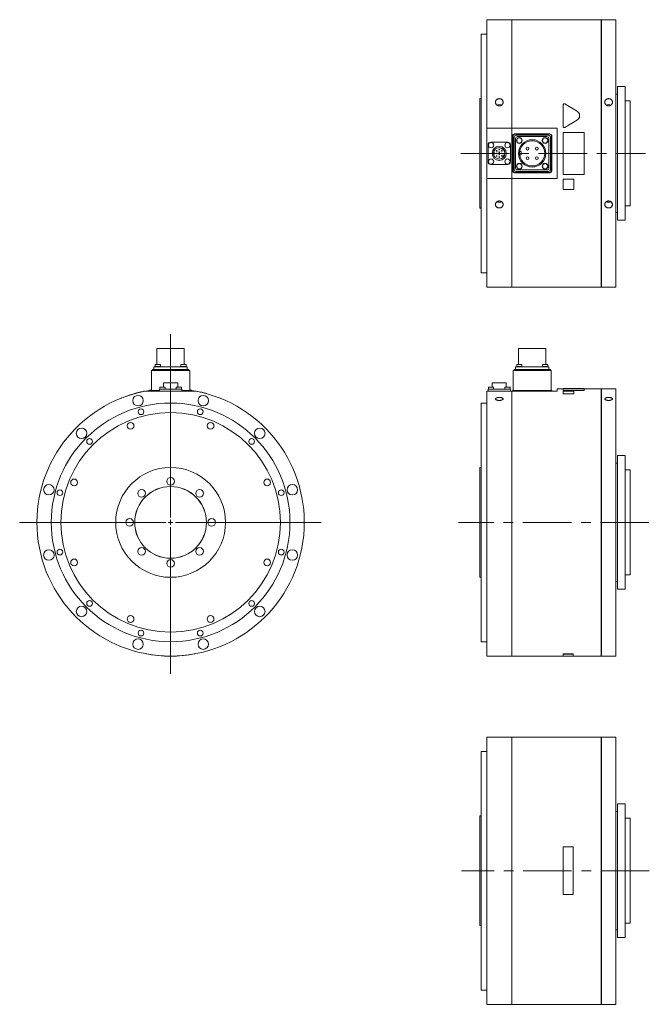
# Model space of a CAD drawing. Header units: millimetres. Extents: x 120 to 1526, y 61 to 1101.
# Tile 1 of 4: x 120 to 780, y 61 to 1092. Entities that reach past the tile are written whole.
import ezdxf

# ---------------------------------------------------------------- set-up
doc = ezdxf.new("R2010")
doc.units = ezdxf.units.MM
doc.header["$LTSCALE"] = 4
doc.linetypes.add('CENTERX2', pattern=[20.32, 12.7, -2.54, 2.54, -2.54])

# ---------------------------------------------------------------- blocks, each defined once
blk = doc.blocks.new('SW_CENTERMARKSYMBOL_3')
at = {"color": 0, "linetype": 'Continuous', "lineweight": 0}
for p, q in [((0, 5), (0, 118.4)), ((-5, 0), (-118.4, 0)), ((0, 0), (-2.5, 0)), ((0, 0), (0, 2.5)), ((0, 0), (0, -2.5)), ((0, 0), (2.5, 0)), ((5, 0), (118.4, 0)), ((0, -5), (0, -118.4))]:
    blk.add_line(p, q, dxfattribs=at)
blk = doc.blocks.new('SW_CENTERMARKSYMBOL_4')
at = {"color": 6, "linetype": 'Continuous', "lineweight": 0}
for p, q in [((0, 5), (0, 197.2)), ((-5, 0), (-158.1, 0)), ((0, 0), (-2.5, 0)), ((0, 0), (0, 2.5)), ((0, 0), (0, -2.5)), ((0, 0), (2.5, 0)), ((5, 0), (157.7, 0)), ((0, -5), (0, -158.5))]:
    blk.add_line(p, q, dxfattribs=at)

msp = doc.modelspace()

# ---------------------------------------------------------------- linework, layer by layer
at = {"color": 7, "linetype": 'Continuous', "lineweight": 15}
for p, q in [((635.5, 1092.3), (609.5, 1092.3)), ((609.5, 1092.3), (609.5, 978.7)), ((635.5, 1092.3), (635.5, 978.7)), ((635.6, 1091.3), (635.5, 1091.3)), ((729.4, 1092.3), (635.6, 1092.3)), ((635.6, 978.7), (635.6, 1092.3)), ((729.4, 1092.3), (729.4, 812.3)), ((729.5, 1091.3), (729.4, 1091.3)), ((744.5, 1092.3), (729.5, 1092.3)), ((729.5, 812.3), (729.5, 1092.3)), ((744.5, 1092.3), (744.5, 812.3)), ((609.5, 1077.3), (603.5, 1077.3)), ((603.5, 1077.3), (603.5, 827.3)), ((754.5, 1022.3), (746.5, 1022.3)), ((746.5, 1022.3), (746.5, 882.3)), ((754.5, 1022.3), (754.5, 882.3)), ((746.5, 1014.3), (744.5, 1014.3)), ((603.5, 1009.8), (602, 1009.8)), ((602, 1009.8), (602, 894.8)), ((689.5, 980.5), (689.5, 1003.1)), ((759.5, 1007.3), (754.5, 1007.3)), ((759.5, 1007.3), (759.5, 897.3)), ((689.5, 980.5), (689.5, 980.5)), ((635.5, 978.7), (609.5, 978.7)), ((609.5, 978.7), (609.5, 926)), ((635.5, 978.7), (635.5, 926)), ((635.6, 978.6), (635.5, 978.6)), ((683, 978.7), (635.6, 978.7)), ((635.6, 926), (635.6, 978.7)), ((636.5, 970.9), (636.5, 933.7)), ((637, 970.4), (637, 934.2)), ((638, 969.4), (638, 935.2)), ((675.6, 972.8), (638.4, 972.8)), ((675.1, 972.3), (638.9, 972.3)), ((674.1, 971.3), (639.9, 971.3)), ((672.6, 969.8), (641.4, 969.8)), ((676, 935.2), (676, 969.4)), ((677, 934.2), (677, 970.4)), ((677.5, 933.7), (677.5, 970.9)), ((683, 926), (683, 978.7)), ((689.5, 974.3), (711.5, 974.3)), ((689.5, 930.3), (689.5, 974.3)), ((711.5, 974.3), (711.5, 930.3)), ((610.8, 961.2), (610.8, 943.4)), ((631.4, 964), (613.6, 964)), ((634.2, 943.4), (634.2, 961.2)), ((639.6, 967.9), (639.6, 936.7)), ((674.5, 936.7), (674.5, 967.9)), ((616.6, 953.5), (617.3, 953.5)), ((616.6, 951.1), (617.3, 951.1)), ((617.3, 951.1), (617.3, 953.5)), ((624.4, 958), (624.1, 957.4)), ((624.1, 957.4), (626.1, 956.2)), ((626.1, 956.2), (626.5, 956.8)), ((626.4, 948.7), (627.6, 950.7)), ((627.6, 950.7), (628.2, 950.4)), ((645.5, 954.1), (643.9, 954.1)), ((643.9, 950.6), (645.5, 950.6)), ((645.5, 950.6), (645.5, 954.1)), ((613.6, 940.6), (631.4, 940.6)), ((627, 948.4), (626.4, 948.7)), ((638.4, 931.8), (675.6, 931.8)), ((638.9, 932.3), (675.1, 932.3)), ((639.9, 933.3), (674.1, 933.3)), ((641.4, 934.9), (672.6, 934.9)), ((711.5, 930.3), (689.5, 930.3)), ((609.5, 926), (609.5, 812.3)), ((609.5, 926), (635.5, 926)), ((635.5, 926.1), (635.6, 926.1)), ((635.5, 926), (635.5, 812.3)), ((635.6, 812.3), (635.6, 926)), ((635.6, 926), (683, 926)), ((689.5, 925.3), (700.5, 925.3)), ((689.5, 925.3), (700.5, 925.3)), ((689.5, 914.3), (689.5, 925.3)), ((689.5, 925.3), (689.5, 925.3)), ((700.5, 925.3), (700.5, 914.3)), ((700.5, 925.3), (700.5, 925.3)), ((700.5, 914.3), (689.5, 914.3)), ((754.5, 897.3), (759.5, 897.3)), ((602, 894.8), (603.5, 894.8)), ((744.5, 890.3), (746.5, 890.3)), ((746.5, 882.3), (754.5, 882.3)), ((603.5, 827.3), (609.5, 827.3)), ((609.5, 812.3), (635.5, 812.3)), ((635.5, 813.3), (635.6, 813.3)), ((635.6, 812.3), (729.4, 812.3)), ((729.4, 813.3), (729.5, 813.3)), ((729.5, 812.3), (744.5, 812.3)), ((264, 747.8), (264, 731.1)), ((264, 747.8), (292.6, 747.8)), ((292.6, 731.1), (292.6, 747.8)), ((642.7, 747.8), (642.7, 731.1)), ((642.7, 747.8), (671.3, 747.8)), ((671.3, 731.1), (671.3, 747.8)), ((258.3, 703.8), (258.3, 725)), ((258.3, 725), (260.2, 725)), ((259.3, 725), (259.3, 726)), ((259.3, 726), (261.2, 726)), ((260.2, 725), (296.5, 725)), ((260.9, 726), (260.9, 728.7)), ((260.9, 728.7), (262.8, 728.7)), ((261.2, 726), (295.5, 726)), ((261.8, 729.1), (261.8, 728.7)), ((261.8, 729.1), (267.8, 729.1)), ((262.1, 731.1), (262.1, 729.1)), ((262.1, 731.1), (267.6, 731.1)), ((262.8, 728.7), (293.9, 728.7)), ((267.6, 729.1), (267.6, 731.1)), ((267.8, 728.7), (267.8, 729.1)), ((288.8, 729.1), (288.8, 728.7)), ((288.8, 729.1), (294.8, 729.1)), ((289.1, 731.1), (289.1, 729.1)), ((289.1, 731.1), (294.6, 731.1)), ((293.9, 728.7), (295.8, 728.7)), ((294.6, 729.1), (294.6, 731.1)), ((294.8, 728.7), (294.8, 729.1)), ((295.5, 726), (297.3, 726)), ((295.8, 728.7), (295.8, 726)), ((296.5, 725), (298.3, 725)), ((297.3, 726), (297.3, 725)), ((298.3, 725), (298.3, 703.8)), ((637, 703.8), (637, 725)), ((637, 725), (638.9, 725)), ((638, 725), (638, 726)), ((638, 726), (639.9, 726)), ((638.9, 725), (675.1, 725)), ((639.6, 726), (639.6, 728.7)), ((639.6, 728.7), (641.4, 728.7)), ((639.9, 726), (674.1, 726)), ((640.5, 729.1), (640.5, 728.7)), ((640.5, 729.1), (646.5, 729.1)), ((640.8, 731.1), (640.8, 729.1)), ((640.8, 731.1), (646.3, 731.1)), ((641.4, 728.7), (672.6, 728.7)), ((646.3, 729.1), (646.3, 731.1)), ((646.5, 728.7), (646.5, 729.1)), ((667.5, 729.1), (667.5, 728.7)), ((667.5, 729.1), (673.5, 729.1)), ((667.8, 731.1), (667.8, 729.1)), ((667.8, 731.1), (673.3, 731.1)), ((672.6, 728.7), (674.5, 728.7)), ((673.3, 729.1), (673.3, 731.1)), ((673.5, 728.7), (673.5, 729.1)), ((674.1, 726), (676, 726)), ((674.5, 728.7), (674.5, 726)), ((675.1, 725), (677, 725)), ((676, 726), (676, 725)), ((677, 725), (677, 703.8)), ((270.9, 711.8), (270.9, 707.3)), ((270.9, 711.8), (285.7, 711.8)), ((285.7, 707.3), (285.7, 711.8)), ((615.1, 711.8), (615.1, 707.3)), ((615.1, 711.8), (629.9, 711.8)), ((629.9, 707.3), (629.9, 711.8)), ((258.3, 704.4), (252, 703.3)), ((252, 703.3), (304.7, 703.3)), ((258.3, 704.5), (256.3, 704.2)), ((256.3, 704.1), (256.3, 704.2)), ((257.8, 703.3), (257.8, 703.8)), ((257.8, 703.8), (259.7, 703.8)), ((259.7, 703.8), (266.6, 703.8)), ((266.6, 703.3), (266.6, 705.3)), ((266.6, 705.3), (269.4, 705.3)), ((267, 707.3), (267, 705.3)), ((267, 707.3), (272.5, 707.3)), ((269.4, 705.3), (287.2, 705.3)), ((272.5, 705.3), (272.5, 707.3)), ((284.2, 707.3), (284.2, 705.3)), ((284.2, 707.3), (289.7, 707.3)), ((287.2, 705.3), (290, 705.3)), ((289.7, 705.3), (289.7, 707.3)), ((290, 705.3), (290, 703.3)), ((290, 703.8), (297, 703.8)), ((297, 703.8), (298.8, 703.8)), ((300.3, 704.2), (298.3, 704.5)), ((304.7, 703.3), (298.3, 704.4)), ((298.8, 703.8), (298.8, 703.3)), ((300.3, 704.1), (300.3, 704.2)), ((305.3, 703.2), (305.4, 703.3)), ((609.5, 703.3), (609.5, 425.8)), ((609.5, 703.3), (635.5, 703.3)), ((610.8, 703.3), (610.8, 705.3)), ((610.8, 705.3), (613.6, 705.3)), ((611.1, 707.3), (611.1, 705.3)), ((611.1, 707.3), (616.6, 707.3)), ((613.6, 705.3), (631.4, 705.3)), ((616.6, 705.3), (616.6, 707.3)), ((628.4, 707.3), (628.4, 705.3)), ((628.4, 707.3), (633.9, 707.3)), ((631.4, 705.3), (634.2, 705.3)), ((633.9, 705.3), (633.9, 707.3)), ((634.2, 705.3), (634.2, 703.3)), ((635.5, 703.3), (635.5, 425.8)), ((635.5, 702.3), (635.6, 702.3)), ((635.6, 703.3), (683, 703.3)), ((635.6, 425.8), (635.6, 703.3)), ((636.5, 703.3), (636.5, 703.8)), ((636.5, 703.8), (638.4, 703.8)), ((638.4, 703.8), (675.6, 703.8)), ((675.6, 703.8), (677.5, 703.8)), ((677.5, 703.8), (677.5, 703.3)), ((689.5, 705.8), (683, 705.8)), ((683, 703.3), (683, 705.8)), ((711.5, 705.9), (689.5, 705.9)), ((689.5, 704.2), (689.5, 705.9)), ((711.5, 704.2), (689.5, 704.2)), ((689.5, 704.1), (689.5, 704.2)), ((711.5, 704.1), (689.5, 704.1)), ((689.5, 703.3), (700.5, 703.3)), ((689.5, 700.6), (689.5, 703.3)), ((700.5, 703.3), (700.5, 700.6)), ((711.5, 705.9), (711.5, 704.2)), ((729.4, 705.8), (711.5, 705.8)), ((711.5, 704.1), (711.5, 704.2)), ((729.4, 705.8), (729.4, 425.8)), ((729.5, 704.8), (729.4, 704.8)), ((744.5, 705.8), (729.5, 705.8)), ((729.5, 565.8), (729.5, 705.8)), ((744.5, 705.8), (744.5, 425.8)), ((316.3, 700.5), (316.4, 700.6)), ((700.5, 700.6), (689.5, 700.6)), ((689.5, 700.5), (689.5, 700.6)), ((700.5, 700.5), (689.5, 700.5)), ((700.5, 700.5), (700.5, 700.6)), ((609.5, 690.8), (603.5, 690.8)), ((603.5, 690.8), (603.5, 440.8)), ((754.5, 635.8), (746.5, 635.8)), ((746.5, 635.8), (746.5, 495.8)), ((754.5, 635.8), (754.5, 495.8)), ((603.5, 623.3), (602, 623.3)), ((602, 623.3), (602, 508.3)), ((746.5, 627.8), (744.5, 627.8)), ((759.5, 620.8), (754.5, 620.8)), ((759.5, 620.8), (759.5, 510.8)), ((729.5, 425.8), (729.5, 565.8)), ((602, 508.3), (603.5, 508.3)), ((754.5, 510.8), (759.5, 510.8)), ((744.5, 503.8), (746.5, 503.8)), ((746.5, 495.8), (754.5, 495.8)), ((603.5, 440.8), (609.5, 440.8)), ((253.3, 428), (253.3, 427.9)), ((303.3, 428), (303.4, 427.9)), ((609.5, 425.8), (635.5, 425.8)), ((635.5, 426.8), (635.6, 426.8)), ((635.6, 425.8), (689.5, 425.8)), ((700, 428), (689.5, 428)), ((689.5, 428), (689.5, 427.9)), ((700, 427.9), (689.5, 427.9)), ((689.5, 427.9), (689.5, 425.7)), ((689.5, 425.7), (700, 425.7)), ((700, 428), (700, 427.9)), ((700, 425.7), (700, 427.9)), ((700, 425.8), (729.4, 425.8)), ((729.4, 426.8), (729.5, 426.8)), ((729.5, 425.8), (744.5, 425.8)), ((635.5, 341), (609.5, 341)), ((609.5, 341), (609.5, 61)), ((635.5, 341), (635.5, 61)), ((729.4, 341), (635.6, 341)), ((635.6, 61), (635.6, 341)), ((729.4, 341), (729.4, 61)), ((744.5, 341), (729.5, 341)), ((729.5, 61), (729.5, 341)), ((744.5, 341), (744.5, 61)), ((635.6, 340), (635.5, 340)), ((729.5, 340), (729.4, 340)), ((609.5, 326), (603.5, 326)), ((603.5, 326), (603.5, 76)), ((754.5, 271), (746.5, 271)), ((746.5, 271), (746.5, 131)), ((754.5, 271), (754.5, 131)), ((603.5, 258.5), (602, 258.5)), ((602, 258.5), (602, 143.5)), ((746.5, 263), (744.5, 263)), ((759.5, 256), (754.5, 256)), ((759.5, 256), (759.5, 146)), ((700, 226.1), (689.5, 226.1)), ((689.5, 226.1), (689.5, 176)), ((700, 176), (700, 226.1)), ((689.5, 176), (700, 176)), ((754.5, 146), (759.5, 146)), ((602, 143.5), (603.5, 143.5)), ((744.5, 139), (746.5, 139)), ((746.5, 131), (754.5, 131)), ((603.5, 76), (609.5, 76)), ((635.5, 62), (635.6, 62)), ((729.4, 62), (729.5, 62)), ((609.5, 61), (635.5, 61)), ((635.6, 61), (729.4, 61)), ((729.5, 61), (744.5, 61))]:
    msp.add_line(p, q, dxfattribs=at)
at = {"color": 6, "linetype": 'CENTERX2', "lineweight": 0}
for p, q in [((582.4, 952.3), (775.6, 952.3)), ((779.3, 565.8), (579.7, 565.8)), ((779.6, 201), (583.1, 201))]:
    msp.add_line(p, q, dxfattribs=at)
at = {"color": 7, "linetype": 'Continuous', "lineweight": 15, "flags": 128}
for points in [[(691.3, 1004.2), (695.6, 1001.5), (699.9, 998.9), (704.3, 996.2)], [(704.3, 987.5), (700, 984.8), (695.7, 982.2), (691.3, 979.5)], [(704.3, 987.5), (700, 984.8), (695.7, 982.2), (691.3, 979.5)]]:
    msp.add_lwpolyline(points, dxfattribs=at)
at = {"color": 7, "linetype": 'Continuous', "lineweight": 15}
for centre, radius in [((613.9, 960.9), 2.75), ((622.5, 952.3), 7.4), ((631.1, 960.9), 2.75), ((643.5, 965.8), 3), ((643.5, 965.8), 2.75), ((657, 952.3), 14.3), ((657, 952.3), 13.2), ((670.5, 965.8), 3), ((670.5, 965.8), 2.75), ((622.5, 952.3), 6), ((619.8, 955), 0.375), ((619.8, 952.3), 0.375), ((619.8, 949.6), 0.375), ((622.5, 956.3), 0.375), ((622.5, 953.6), 0.375), ((622.5, 951), 0.375), ((625.2, 955), 0.375), ((625.2, 952.3), 0.375), ((625.2, 949.6), 0.375), ((652.1, 957.3), 1.5), ((652.1, 947.3), 1.5), ((661.9, 957.3), 1.5), ((661.9, 947.3), 1.5), ((613.9, 943.7), 2.75), ((622.5, 948.3), 0.375), ((631.1, 943.7), 2.75), ((643.5, 938.8), 3), ((643.5, 938.8), 2.75), ((670.5, 938.8), 3), ((670.5, 938.8), 2.75), ((244.2, 693.3), 5.5), ((312.5, 693.3), 5.5), ((278.3, 565.8), 125), ((278.3, 565.8), 115), ((247.3, 681.7), 3), ((309.4, 681.7), 3), ((236.4, 667), 3.5), ((320.2, 667), 3.5), ((185, 659.1), 5.5), ((371.7, 659.1), 5.5), ((193.5, 650.6), 3), ((363.2, 650.6), 3), ((278.3, 565.8), 57.5), ((177.2, 607.7), 3.5), ((278.3, 608.8), 4), ((379.5, 607.7), 3.5), ((150.8, 600), 5.5), ((162.4, 596.9), 3), ((278.3, 565.8), 37.6), ((278.3, 565.8), 37.5), ((247.9, 596.2), 4), ((308.7, 596.2), 4), ((394.2, 596.9), 3), ((405.8, 600), 5.5), ((235.3, 565.8), 4), ((321.3, 565.8), 4), ((150.8, 531.6), 5.5), ((162.4, 534.7), 3), ((247.9, 535.4), 4), ((308.7, 535.4), 4), ((394.2, 534.7), 3), ((405.8, 531.6), 5.5), ((177.2, 523.9), 3.5), ((278.3, 522.8), 4), ((379.5, 523.9), 3.5), ((185, 472.5), 5.5), ((193.5, 480.9), 3), ((363.2, 480.9), 3), ((371.7, 472.5), 5.5), ((236.4, 464.6), 3.5), ((320.2, 464.6), 3.5), ((244.2, 438.3), 5.5), ((247.3, 449.9), 3), ((309.4, 449.9), 3), ((312.5, 438.3), 5.5)]:
    msp.add_circle(centre, radius, dxfattribs=at)
for centre, radius, start, end in [((622.5, 999.2), 4.25, 58.6682, 121.0266), ((737, 999.2), 4.25, 58.6684, 121.0264), ((638.4, 970.9), 1.88, 90, 180), ((638.9, 970.4), 1.88, 90, 180), ((639.9, 969.4), 1.88, 90, 180), ((641.4, 967.9), 1.88, 90, 180), ((672.6, 967.9), 1.88, 0, 90), ((674.1, 969.4), 1.88, 0, 90), ((675.1, 970.4), 1.88, 0, 90), ((675.6, 970.9), 1.88, 0, 90), ((613.6, 961.2), 2.8, 90, 180), ((631.4, 961.2), 2.8, 0, 90), ((613.6, 943.4), 2.8, 180, 270), ((631.4, 943.4), 2.8, 270, 0), ((638.4, 933.7), 1.88, 180, 270), ((638.9, 934.2), 1.88, 180, 270), ((639.9, 935.2), 1.88, 180, 270), ((641.4, 936.7), 1.88, 180, 270), ((672.6, 936.7), 1.88, 270, 0), ((674.1, 935.2), 1.88, 270, 0), ((675.1, 934.2), 1.88, 270, 0), ((675.6, 933.7), 1.88, 270, 0), ((622.5, 905.4), 4.21, 239.1398, 270.2415), ((622.5, 905.4), 4.21, 269.7503, 301.5463), ((737, 905.4), 4.21, 239.1413, 270.2401), ((737, 905.4), 4.21, 269.7516, 301.545), ((278.3, 565.8), 140, 100.8441, 79.1559), ((278.3, 565.8), 140.1, 101.6205, 111.2758), ((278.3, 565.8), 140.1, 74.2507, 78.8804), ((278.3, 565.8), 140.1, 259.7134, 280.2866)]:
    msp.add_arc(centre, radius, start, end, dxfattribs=at)
for points, knots in [([(622.5, 1002.2), (622.3, 1002.2), (622, 1002.2), (621.5, 1002.3), (621.2, 1002.4), (620.7, 1002.5), (620.5, 1002.7), (620.1, 1002.9), (619.9, 1003.1), (619.5, 1003.4), (619.3, 1003.6), (619, 1004), (618.9, 1004.2), (618.7, 1004.7), (618.6, 1004.9), (618.5, 1005.4), (618.5, 1005.6), (618.5, 1006.1), (618.5, 1006.4), (618.6, 1006.8), (618.7, 1007.1), (618.9, 1007.5), (619, 1007.7), (619.3, 1008.1), (619.5, 1008.3), (619.9, 1008.7), (620.1, 1008.8), (620.5, 1009.1), (620.7, 1009.2), (621.2, 1009.4), (621.5, 1009.4), (622, 1009.5), (622.3, 1009.6), (622.8, 1009.6), (623, 1009.5), (623.6, 1009.4), (623.8, 1009.4), (624.3, 1009.2), (624.5, 1009.1), (625, 1008.8), (625.2, 1008.7), (625.5, 1008.3), (625.7, 1008.1), (626, 1007.7), (626.1, 1007.5), (626.3, 1007.1), (626.4, 1006.8), (626.5, 1006.4), (626.5, 1006.1), (626.5, 1005.6), (626.5, 1005.4), (626.4, 1004.9), (626.3, 1004.7), (626.1, 1004.2), (626, 1004), (625.7, 1003.6), (625.5, 1003.4), (625.2, 1003.1), (625, 1002.9), (624.5, 1002.7), (624.3, 1002.5), (623.8, 1002.4), (623.6, 1002.3), (623, 1002.2), (622.8, 1002.2), (622.5, 1002.2)], [0, 0, 0, 0, 0.03125, 0.03125, 0.0625, 0.0625, 0.09375, 0.09375, 0.125, 0.125, 0.15625, 0.15625, 0.1875, 0.1875, 0.21875, 0.21875, 0.25, 0.25, 0.28125, 0.28125, 0.3125, 0.3125, 0.34375, 0.34375, 0.375, 0.375, 0.40625, 0.40625, 0.4375, 0.4375, 0.46875, 0.46875, 0.5, 0.5, 0.53125, 0.53125, 0.5625, 0.5625, 0.59375, 0.59375, 0.625, 0.625, 0.65625, 0.65625, 0.6875, 0.6875, 0.71875, 0.71875, 0.75, 0.75, 0.78125, 0.78125, 0.8125, 0.8125, 0.84375, 0.84375, 0.875, 0.875, 0.90625, 0.90625, 0.9375, 0.9375, 0.96875, 0.96875, 1, 1, 1, 1]), ([(689.5, 1003.1), (689.5, 1003.3), (689.5, 1003.4), (689.6, 1003.5), (689.6, 1003.5), (689.6, 1003.6), (689.6, 1003.7), (689.7, 1003.8), (689.7, 1003.8), (689.8, 1003.9), (689.8, 1003.9), (689.9, 1004), (689.9, 1004.1), (690, 1004.1), (690, 1004.1), (690.1, 1004.2), (690.1, 1004.2), (690.2, 1004.2), (690.2, 1004.2), (690.3, 1004.3), (690.3, 1004.3), (690.5, 1004.3), (690.6, 1004.3), (690.9, 1004.3), (691.2, 1004.3), (691.3, 1004.2)], [0, 0, 0, 0, 0.125, 0.125, 0.1875, 0.1875, 0.25, 0.25, 0.3125, 0.3125, 0.375, 0.375, 0.4375, 0.4375, 0.46875, 0.46875, 0.5, 0.5, 0.5625, 0.5625, 0.625, 0.625, 0.75, 0.75, 1, 1, 1, 1]), ([(737, 1002.2), (736.8, 1002.2), (736.5, 1002.2), (736, 1002.3), (735.7, 1002.4), (735.2, 1002.5), (735, 1002.7), (734.6, 1002.9), (734.4, 1003.1), (734, 1003.4), (733.8, 1003.6), (733.5, 1004), (733.4, 1004.2), (733.2, 1004.7), (733.1, 1004.9), (733, 1005.4), (733, 1005.6), (733, 1006.1), (733, 1006.4), (733.1, 1006.8), (733.2, 1007.1), (733.4, 1007.5), (733.5, 1007.7), (733.8, 1008.1), (734, 1008.3), (734.4, 1008.7), (734.6, 1008.8), (735, 1009.1), (735.2, 1009.2), (735.7, 1009.4), (736, 1009.4), (736.5, 1009.5), (736.8, 1009.6), (737.3, 1009.6), (737.5, 1009.5), (738.1, 1009.4), (738.3, 1009.4), (738.8, 1009.2), (739, 1009.1), (739.5, 1008.8), (739.7, 1008.7), (740, 1008.3), (740.2, 1008.1), (740.5, 1007.7), (740.6, 1007.5), (740.8, 1007.1), (740.9, 1006.8), (741, 1006.4), (741, 1006.1), (741, 1005.6), (741, 1005.4), (740.9, 1004.9), (740.8, 1004.7), (740.6, 1004.2), (740.5, 1004), (740.2, 1003.6), (740, 1003.4), (739.7, 1003.1), (739.5, 1002.9), (739, 1002.7), (738.8, 1002.5), (738.3, 1002.4), (738.1, 1002.3), (737.5, 1002.2), (737.3, 1002.2), (737, 1002.2)], [0, 0, 0, 0, 0.03125, 0.03125, 0.0625, 0.0625, 0.09375, 0.09375, 0.125, 0.125, 0.15625, 0.15625, 0.1875, 0.1875, 0.21875, 0.21875, 0.25, 0.25, 0.28125, 0.28125, 0.3125, 0.3125, 0.34375, 0.34375, 0.375, 0.375, 0.40625, 0.40625, 0.4375, 0.4375, 0.46875, 0.46875, 0.5, 0.5, 0.53125, 0.53125, 0.5625, 0.5625, 0.59375, 0.59375, 0.625, 0.625, 0.65625, 0.65625, 0.6875, 0.6875, 0.71875, 0.71875, 0.75, 0.75, 0.78125, 0.78125, 0.8125, 0.8125, 0.84375, 0.84375, 0.875, 0.875, 0.90625, 0.90625, 0.9375, 0.9375, 0.96875, 0.96875, 1, 1, 1, 1]), ([(704.3, 996.2), (704.5, 996.1), (704.7, 995.9), (704.9, 995.7), (705, 995.7), (705.2, 995.5), (705.2, 995.4), (705.5, 995.2), (705.6, 995), (705.8, 994.8), (705.8, 994.7), (706, 994.5), (706, 994.4), (706.2, 994.1), (706.3, 993.9), (706.4, 993.6), (706.4, 993.5), (706.5, 993.3), (706.5, 993.2), (706.6, 992.9), (706.6, 992.7), (706.7, 992.3), (706.7, 992.1), (706.7, 991.6), (706.7, 991.4), (706.7, 991.1), (706.6, 991), (706.6, 990.8), (706.6, 990.7), (706.5, 990.4), (706.4, 990.2), (706.3, 989.9), (706.3, 989.8), (706.2, 989.6), (706.1, 989.5), (706, 989.2), (705.9, 989), (705.7, 988.7), (705.6, 988.7), (705.5, 988.5), (705.4, 988.4), (705, 988), (704.7, 987.7), (704.3, 987.5)], [0, 0, 0, 0, 0.0625, 0.0625, 0.09375, 0.09375, 0.125, 0.125, 0.1875, 0.1875, 0.21875, 0.21875, 0.25, 0.25, 0.3125, 0.3125, 0.34375, 0.34375, 0.375, 0.375, 0.4375, 0.4375, 0.5, 0.5, 0.5625, 0.5625, 0.59375, 0.59375, 0.625, 0.625, 0.6875, 0.6875, 0.71875, 0.71875, 0.75, 0.75, 0.8125, 0.8125, 0.84375, 0.84375, 0.875, 0.875, 1, 1, 1, 1]), ([(706.7, 991.8), (706.7, 991.8), (706.7, 991.6), (706.7, 991.4), (706.7, 991.2), (706.6, 991), (706.6, 990.8), (706.5, 990.4), (706.4, 989.9), (706.1, 989.3), (705.7, 988.8), (705.4, 988.3), (705, 988), (704.7, 987.7), (704.4, 987.6), (704.3, 987.5)], [0, 0, 0, 0, 0.04181, 0.083451, 0.12499, 0.166498, 0.208041, 0.249688, 0.375023, 0.499867, 0.62511, 0.749799, 0.833517, 0.916705, 1, 1, 1, 1]), ([(691.3, 979.5), (691.3, 979.5), (691.3, 979.4), (691.2, 979.4), (691, 979.4), (690.9, 979.3), (690.7, 979.3), (690.4, 979.3), (690.1, 979.5), (689.9, 979.6), (689.7, 979.9), (689.6, 980), (689.6, 980.2), (689.5, 980.4), (689.5, 980.5), (689.5, 980.5)], [0, 0, 0, 0, 0.04175, 0.083305, 0.125004, 0.187536, 0.250113, 0.375032, 0.499904, 0.624517, 0.749252, 0.811752, 0.874443, 0.937178, 1, 1, 1, 1]), ([(691.3, 979.5), (691.2, 979.4), (691, 979.3), (690.6, 979.3), (690.5, 979.3), (690.3, 979.4), (690.2, 979.4), (689.9, 979.6), (689.8, 979.7), (689.6, 980.1), (689.5, 980.3), (689.5, 980.5)], [0, 0, 0, 0, 0.25, 0.25, 0.375, 0.375, 0.5, 0.5, 0.75, 0.75, 1, 1, 1, 1]), ([(622.5, 895.1), (622.3, 895.1), (622, 895.1), (621.5, 895.2), (621.2, 895.2), (620.7, 895.4), (620.5, 895.5), (620.1, 895.8), (619.9, 896), (619.5, 896.3), (619.3, 896.5), (619, 896.9), (618.9, 897.1), (618.7, 897.5), (618.6, 897.8), (618.5, 898.3), (618.5, 898.5), (618.5, 899), (618.5, 899.2), (618.6, 899.7), (618.7, 899.9), (618.9, 900.4), (619, 900.6), (619.3, 901), (619.5, 901.2), (619.9, 901.5), (620.1, 901.7), (620.5, 902), (620.7, 902.1), (621.2, 902.3), (621.5, 902.3), (622, 902.4), (622.3, 902.5), (622.8, 902.5), (623, 902.4), (623.6, 902.3), (623.8, 902.3), (624.3, 902.1), (624.5, 902), (625, 901.7), (625.2, 901.5), (625.5, 901.2), (625.7, 901), (626, 900.6), (626.1, 900.4), (626.3, 899.9), (626.4, 899.7), (626.5, 899.2), (626.5, 899), (626.5, 898.5), (626.5, 898.3), (626.4, 897.8), (626.3, 897.6), (626.1, 897.1), (626, 896.9), (625.7, 896.5), (625.5, 896.3), (625.2, 896), (625, 895.8), (624.5, 895.5), (624.3, 895.4), (623.8, 895.3), (623.6, 895.2), (623, 895.1), (622.8, 895.1), (622.5, 895.1)], [0, 0, 0, 0, 0.03125, 0.03125, 0.0625, 0.0625, 0.09375, 0.09375, 0.125, 0.125, 0.15625, 0.15625, 0.1875, 0.1875, 0.21875, 0.21875, 0.25, 0.25, 0.28125, 0.28125, 0.3125, 0.3125, 0.34375, 0.34375, 0.375, 0.375, 0.40625, 0.40625, 0.4375, 0.4375, 0.46875, 0.46875, 0.5, 0.5, 0.53125, 0.53125, 0.5625, 0.5625, 0.59375, 0.59375, 0.625, 0.625, 0.65625, 0.65625, 0.6875, 0.6875, 0.71875, 0.71875, 0.75, 0.75, 0.78125, 0.78125, 0.8125, 0.8125, 0.84375, 0.84375, 0.875, 0.875, 0.90625, 0.90625, 0.9375, 0.9375, 0.96875, 0.96875, 1, 1, 1, 1]), ([(737, 895.1), (736.8, 895.1), (736.5, 895.1), (736, 895.2), (735.7, 895.2), (735.2, 895.4), (735, 895.5), (734.6, 895.8), (734.4, 896), (734, 896.3), (733.8, 896.5), (733.5, 896.9), (733.4, 897.1), (733.2, 897.5), (733.1, 897.8), (733, 898.3), (733, 898.5), (733, 899), (733, 899.2), (733.1, 899.7), (733.2, 899.9), (733.4, 900.4), (733.5, 900.6), (733.8, 901), (734, 901.2), (734.4, 901.5), (734.6, 901.7), (735, 902), (735.2, 902.1), (735.7, 902.3), (736, 902.3), (736.5, 902.4), (736.8, 902.5), (737.3, 902.5), (737.5, 902.4), (738.1, 902.3), (738.3, 902.3), (738.8, 902.1), (739, 902), (739.5, 901.7), (739.7, 901.5), (740, 901.2), (740.2, 901), (740.5, 900.6), (740.6, 900.4), (740.8, 899.9), (740.9, 899.7), (741, 899.2), (741, 899), (741, 898.5), (741, 898.3), (740.9, 897.8), (740.8, 897.6), (740.6, 897.1), (740.5, 896.9), (740.2, 896.5), (740, 896.3), (739.7, 896), (739.5, 895.8), (739, 895.5), (738.8, 895.4), (738.3, 895.3), (738.1, 895.2), (737.5, 895.1), (737.3, 895.1), (737, 895.1)], [0, 0, 0, 0, 0.03125, 0.03125, 0.0625, 0.0625, 0.09375, 0.09375, 0.125, 0.125, 0.15625, 0.15625, 0.1875, 0.1875, 0.21875, 0.21875, 0.25, 0.25, 0.28125, 0.28125, 0.3125, 0.3125, 0.34375, 0.34375, 0.375, 0.375, 0.40625, 0.40625, 0.4375, 0.4375, 0.46875, 0.46875, 0.5, 0.5, 0.53125, 0.53125, 0.5625, 0.5625, 0.59375, 0.59375, 0.625, 0.625, 0.65625, 0.65625, 0.6875, 0.6875, 0.71875, 0.71875, 0.75, 0.75, 0.78125, 0.78125, 0.8125, 0.8125, 0.84375, 0.84375, 0.875, 0.875, 0.90625, 0.90625, 0.9375, 0.9375, 0.96875, 0.96875, 1, 1, 1, 1]), ([(251.3, 703.3), (251.3, 703.3), (251.3, 703.3), (251.2, 703.2), (251, 703.2), (250.7, 703.1), (250.4, 703.1), (250.2, 703), (250.1, 703)], [0, 0, 0, 0, 0.081631, 0.26522, 0.448593, 0.631918, 0.815601, 1, 1, 1, 1]), ([(227.5, 696.3), (227.4, 696.3), (227.2, 696.2), (226.9, 696.1), (226.6, 696), (226.5, 695.9), (226.3, 695.9), (226.3, 695.9), (226.3, 695.9)], [0, 0, 0, 0, 0.181988, 0.364405, 0.546547, 0.728002, 0.910007, 1, 1, 1, 1]), ([(622.5, 693.6), (622.3, 693.6), (622, 693.6), (621.5, 693.6), (621.2, 693.6), (620.7, 693.7), (620.5, 693.8), (620.1, 693.9), (619.9, 694), (619.5, 694.1), (619.3, 694.2), (619, 694.4), (618.9, 694.4), (618.7, 694.6), (618.6, 694.7), (618.5, 694.9), (618.5, 695), (618.5, 695.2), (618.5, 695.3), (618.6, 695.5), (618.7, 695.6), (618.9, 695.8), (619, 695.9), (619.3, 696.1), (619.5, 696.1), (619.9, 696.3), (620.1, 696.3), (620.5, 696.4), (620.7, 696.5), (621.2, 696.5), (621.5, 696.6), (622, 696.6), (622.3, 696.6), (622.8, 696.6), (623, 696.6), (623.6, 696.6), (623.8, 696.5), (624.3, 696.5), (624.5, 696.4), (625, 696.3), (625.2, 696.3), (625.5, 696.1), (625.7, 696.1), (626, 695.9), (626.1, 695.8), (626.3, 695.6), (626.4, 695.5), (626.5, 695.3), (626.5, 695.2), (626.5, 695), (626.5, 694.9), (626.4, 694.7), (626.3, 694.6), (626.1, 694.4), (626, 694.4), (625.7, 694.2), (625.5, 694.1), (625.2, 694), (625, 693.9), (624.5, 693.8), (624.3, 693.7), (623.8, 693.6), (623.6, 693.6), (623, 693.6), (622.8, 693.6), (622.5, 693.6)], [0, 0, 0, 0, 0.03125, 0.03125, 0.0625, 0.0625, 0.09375, 0.09375, 0.125, 0.125, 0.15625, 0.15625, 0.1875, 0.1875, 0.21875, 0.21875, 0.25, 0.25, 0.28125, 0.28125, 0.3125, 0.3125, 0.34375, 0.34375, 0.375, 0.375, 0.40625, 0.40625, 0.4375, 0.4375, 0.46875, 0.46875, 0.5, 0.5, 0.53125, 0.53125, 0.5625, 0.5625, 0.59375, 0.59375, 0.625, 0.625, 0.65625, 0.65625, 0.6875, 0.6875, 0.71875, 0.71875, 0.75, 0.75, 0.78125, 0.78125, 0.8125, 0.8125, 0.84375, 0.84375, 0.875, 0.875, 0.90625, 0.90625, 0.9375, 0.9375, 0.96875, 0.96875, 1, 1, 1, 1]), ([(737, 693.6), (736.8, 693.6), (736.5, 693.6), (736, 693.6), (735.7, 693.6), (735.2, 693.7), (735, 693.8), (734.6, 693.9), (734.4, 694), (734, 694.1), (733.8, 694.2), (733.5, 694.4), (733.4, 694.4), (733.2, 694.6), (733.1, 694.7), (733, 694.9), (733, 695), (733, 695.2), (733, 695.3), (733.1, 695.5), (733.2, 695.6), (733.4, 695.8), (733.5, 695.9), (733.8, 696.1), (734, 696.1), (734.4, 696.3), (734.6, 696.3), (735, 696.4), (735.2, 696.5), (735.7, 696.5), (736, 696.6), (736.5, 696.6), (736.8, 696.6), (737.3, 696.6), (737.5, 696.6), (738.1, 696.6), (738.3, 696.5), (738.8, 696.5), (739, 696.4), (739.5, 696.3), (739.7, 696.3), (740, 696.1), (740.2, 696.1), (740.5, 695.9), (740.6, 695.8), (740.8, 695.6), (740.9, 695.5), (741, 695.3), (741, 695.2), (741, 695), (741, 694.9), (740.9, 694.7), (740.8, 694.6), (740.6, 694.4), (740.5, 694.4), (740.2, 694.2), (740, 694.1), (739.7, 694), (739.5, 693.9), (739, 693.8), (738.8, 693.7), (738.3, 693.6), (738.1, 693.6), (737.5, 693.6), (737.3, 693.6), (737, 693.6)], [0, 0, 0, 0, 0.03125, 0.03125, 0.0625, 0.0625, 0.09375, 0.09375, 0.125, 0.125, 0.15625, 0.15625, 0.1875, 0.1875, 0.21875, 0.21875, 0.25, 0.25, 0.28125, 0.28125, 0.3125, 0.3125, 0.34375, 0.34375, 0.375, 0.375, 0.40625, 0.40625, 0.4375, 0.4375, 0.46875, 0.46875, 0.5, 0.5, 0.53125, 0.53125, 0.5625, 0.5625, 0.59375, 0.59375, 0.625, 0.625, 0.65625, 0.65625, 0.6875, 0.6875, 0.71875, 0.71875, 0.75, 0.75, 0.78125, 0.78125, 0.8125, 0.8125, 0.84375, 0.84375, 0.875, 0.875, 0.90625, 0.90625, 0.9375, 0.9375, 0.96875, 0.96875, 1, 1, 1, 1])]:
    msp.add_open_spline(points, degree=3, knots=knots, dxfattribs=at)

# ---------------------------------------------------------------- block references
at = {"color": 7, "linetype": 'Continuous', "lineweight": 0}
for name in ['SW_CENTERMARKSYMBOL_4', 'SW_CENTERMARKSYMBOL_3']:
    msp.add_blockref(name, (278.3, 565.8), dxfattribs=at)

doc.saveas('drawing.dxf')
